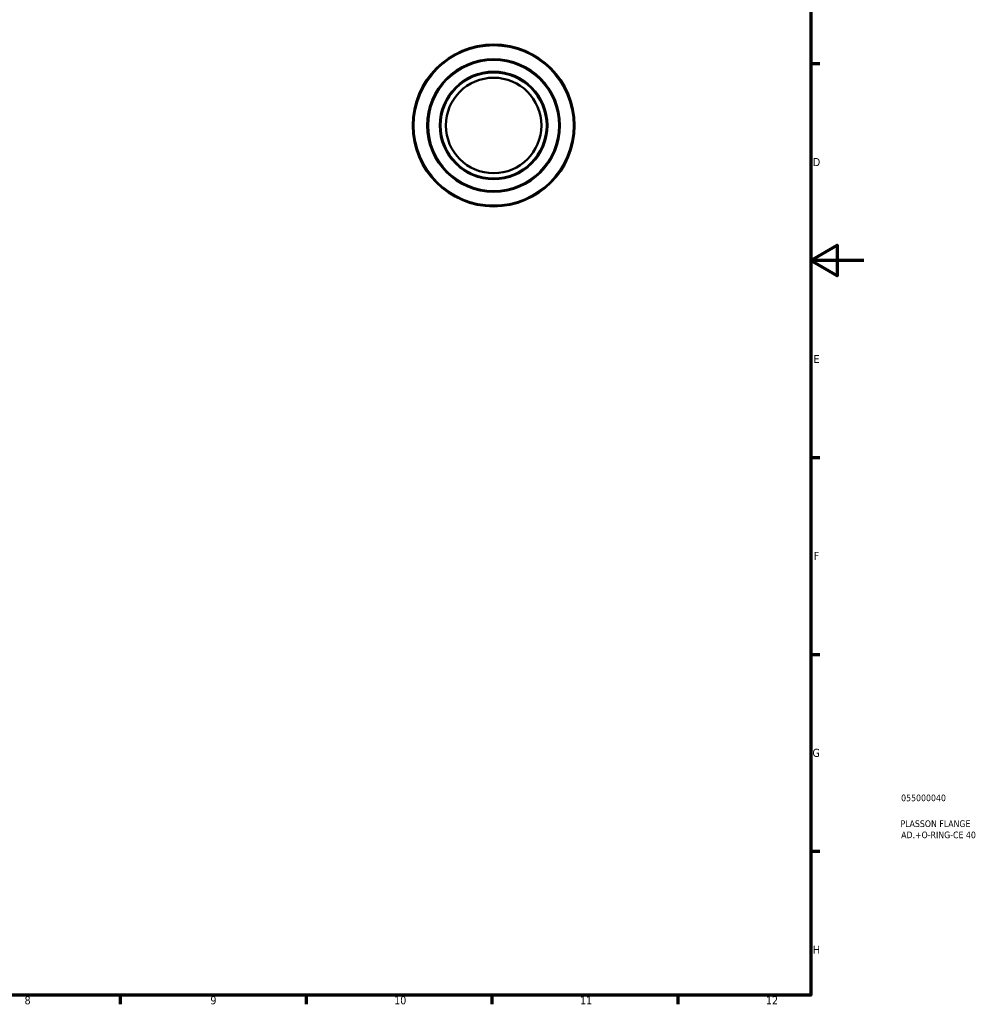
# Model space of a CAD drawing. Header units: millimetres. Extents: x -25 to 884, y -57 to 811.
# Tile 3 of 4: x 523 to 884, y 17 to 388. Entities that reach past the tile are written whole.
import ezdxf

# ---------------------------------------------------------------- set-up
doc = ezdxf.new("R2010")
doc.units = ezdxf.units.MM
for name, color, linetype, lineweight in [('Border (ANSI)', 7, 'Continuous', 70), ('Title (ISO)', 7, 'Continuous', 50), ('Visible (ANSI)', 7, 'Continuous', 50), ('Visible Narrow (ANSI)', 7, 'Continuous', 35)]:
    doc.layers.add(name, color=color, linetype=linetype, lineweight=lineweight)
doc.styles.add('Note Text (ANSI)', font='tahoma.ttf')
doc.styles.add('Note Text (ISO)', font='tahoma.ttf')

# ---------------------------------------------------------------- blocks, each defined once
blk = doc.blocks.new('Borders Default Border')
at = {"layer": 'Border (ANSI)'}
for p, q in [((821, 371.25), (824.45, 371.25)), ((821, 222.75), (824.45, 222.75)), ((821, 148.5), (824.45, 148.5)), ((821, 74.25), (824.45, 74.25)), ((560.67, 20), (560.67, 16.55)), ((630.75, 20), (630.75, 16.55)), ((700.83, 20), (700.83, 16.55)), ((770.92, 20), (770.92, 16.55))]:
    blk.add_line(p, q, dxfattribs=at)
at = {"layer": 'Border (ANSI)', "flags": 128}
for points in [[(20, 20), (20, 574), (821, 574), (821, 20), (20, 20)], [(841, 297), (821, 297), (831, 302.77), (831, 291.23), (821, 297)]]:
    blk.add_lwpolyline(points, dxfattribs=at)
at = {"layer": 'Border (ANSI)', "attachment_point": 7, "style": 'Note Text (ANSI)'}
for s, insert, char_height in [('D', (821.81, 332.6), 3.05), ('E', (822.05, 258.35), 3.05), ('F', (822.14, 184.1), 3.05), ('G', (821.66, 109.79), 3.05), ('H', (821.81, 35.6), 3.05), ('8', (524.63, 16.48), 3.05), ('9', (594.7, 16.49), 3.05), ('10', (663.96, 16.49), 3.048), ('11', (734.04, 16.55), 3.048), ('12', (804.13, 16.55), 3.048)]:
    blk.add_mtext(s, dxfattribs=dict(at, insert=insert, char_height=char_height))
blk = doc.blocks.new('Title Blocks ISO')
at = {"layer": 'Title (ISO)', "color": 232, "true_color": 0xca0064, "style": 'Note Text (ISO)'}
for tag, p in [('PART_NUMBER_001', (34.08, 73.14)), ('DESCRIPTION_001', (33.84, 63.4)), ('DESCRIPTION_002', (34.09, 59.18))]:
    blk.add_attdef(tag, p, '', height=2.5, dxfattribs=at)

msp = doc.modelspace()

# ---------------------------------------------------------------- linework, layer by layer
at = {"layer": 'Visible (ANSI)'}
for radius in [30.5, 25, 20, 18]:
    msp.add_circle((701.4637, 347.9274), radius, dxfattribs=at)
at = {"layer": 'Visible Narrow (ANSI)'}
for radius in [30.1, 24.6, 20.4]:
    msp.add_circle((701.4637, 347.9274), radius, dxfattribs=at)

# ---------------------------------------------------------------- block references
msp.add_blockref('Borders Default Border', (0, 0))
msp.add_blockref('Title Blocks ISO', (821, 20)).add_auto_attribs({'PART_NUMBER_001': '055000040', 'DESCRIPTION_001': 'PLASSON FLANGE', 'DESCRIPTION_002': 'AD.+O-RING-CE 40'})

doc.saveas('drawing.dxf')
